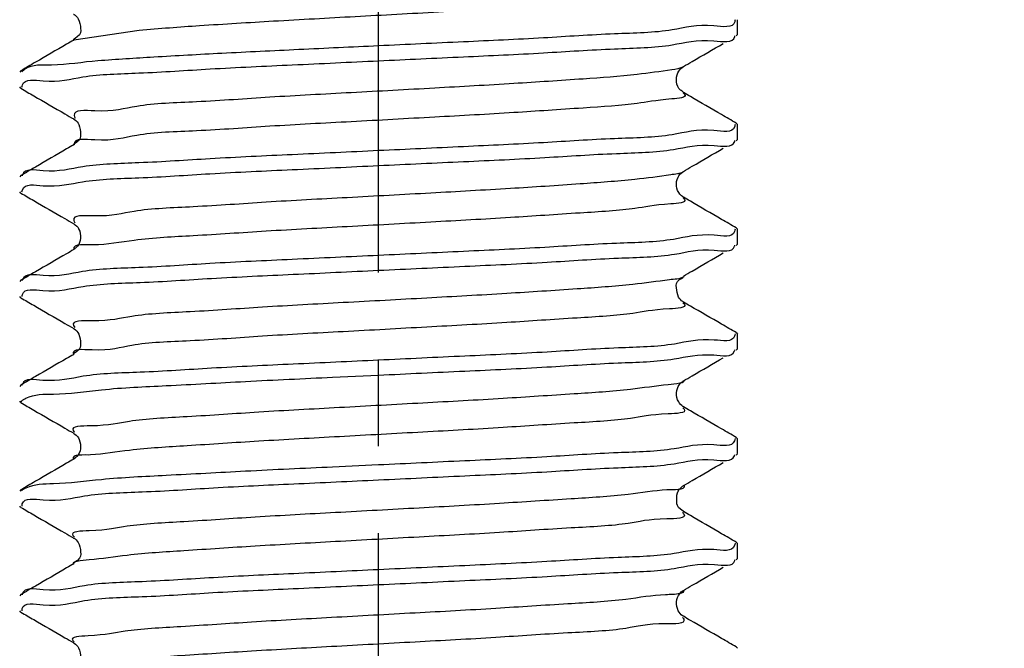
# Model space of a CAD drawing. Header units: millimetres. Extents: x 0 to 210, y 0 to 297.
# Tile 9 of 184: x 29 to 46, y 182 to 193. Entities that reach past the tile are written whole.
import ezdxf

# ---------------------------------------------------------------- set-up
doc = ezdxf.new("R2010")
doc.units = ezdxf.units.MM
doc.header["$LTSCALE"] = 19.36
doc.linetypes.add('CENTER', pattern=[0.6, 0.375, -0.075, 0.075, -0.075])
doc.layers.get('0').update_dxf_attribs({"linetype": 'CONTINUOUS'})
doc.layers.add('DEFAULT_1', color=7, linetype='CENTER')
doc.layers.add('ZEICHNUNGSBEMASSUNGEN', color=7, linetype='CONTINUOUS')
doc.styles.get("Standard").update_dxf_attribs({"font": 'ISOCP.SHX', "width": 0.6})
doc.dimstyles.new('DIMSTYLE_1', dxfattribs={"dimtxt": 2.5, "dimasz": 3.5, "dimexe": 0.18, "dimexo": 0.0625, "dimgap": 0.09, "dimtad": 1, "dimdsep": 46, "dimtxsty": 'Standard', "dimblk": '_FILLED', "dimblk1": '_FILLED', "dimblk2": '_FILLED', "dimcen": 0.09, "dimclrt": 7, "dimadec": 0, "dimazin": 0, "dimtp": 0.01, "dimtm": 0.01, "dimtfac": 1, "dimtofl": 0, "dimtmove": 0, "dimatfit": 3, "dimldrblk": '_FILLED', "dimfxl": 0, "dimtolj": 1, "dimarcsym": 0})
doc.dimstyles.new('DIMSTYLE_2', dxfattribs={"dimtxt": 2.5, "dimasz": 3.5, "dimexe": 0.18, "dimexo": 0.0625, "dimgap": 0.09, "dimtad": 1, "dimdec": 3, "dimdsep": 46, "dimtxsty": 'Standard', "dimblk": '_FILLED', "dimblk1": '_FILLED', "dimblk2": '_FILLED', "dimcen": 0.09, "dimclrt": 7, "dimadec": 0, "dimazin": 0, "dimtp": 0.001, "dimtm": 0.001, "dimtfac": 1, "dimtdec": 3, "dimtofl": 0, "dimtmove": 0, "dimatfit": 3, "dimldrblk": '_FILLED', "dimfxl": 0, "dimtolj": 1, "dimarcsym": 0})
doc.dimstyles.new('DIMSTYLE_3', dxfattribs={"dimtxt": 2.5, "dimasz": 3.5, "dimexe": 0.18, "dimexo": 0.0625, "dimgap": 0.09, "dimtad": 1, "dimdec": 3, "dimdsep": 46, "dimtxsty": 'Standard', "dimblk": '_FILLED', "dimblk1": '_FILLED', "dimblk2": '_FILLED', "dimcen": 0.09, "dimclrt": 7, "dimadec": 0, "dimazin": 0, "dimtp": 0.001, "dimtm": 0.001, "dimtfac": 1, "dimtdec": 3, "dimtofl": 0, "dimtmove": 0, "dimatfit": 3, "dimldrblk": '_FILLED', "dimfxl": 0, "dimtolj": 1, "dimarcsym": 0})
doc.dimstyles.new('DIMSTYLE_4', dxfattribs={"dimtxt": 2.5, "dimasz": 3.5, "dimexe": 0.18, "dimexo": 0.0625, "dimgap": 0.09, "dimtad": 1, "dimdsep": 46, "dimtxsty": 'Standard', "dimblk": '_FILLED', "dimblk1": '_FILLED', "dimblk2": '_FILLED', "dimcen": 0.09, "dimclrt": 7, "dimadec": 0, "dimazin": 0, "dimtp": 0.01, "dimtm": 0.01, "dimtfac": 1, "dimtofl": 0, "dimtmove": 0, "dimatfit": 3, "dimldrblk": '_FILLED', "dimfxl": 0, "dimtolj": 1, "dimarcsym": 0})
doc.dimstyles.new('DIMSTYLE_5', dxfattribs={"dimtxt": 2.5, "dimasz": 3.5, "dimexe": 0.18, "dimexo": 0.0625, "dimgap": 0.09, "dimtad": 1, "dimdsep": 46, "dimtxsty": 'Standard', "dimblk": '_FILLED', "dimblk1": '_FILLED', "dimblk2": '_FILLED', "dimcen": 0.09, "dimclrt": 7, "dimadec": 0, "dimazin": 0, "dimtp": 0.5, "dimtm": 0.5, "dimtfac": 1, "dimtofl": 0, "dimtmove": 0, "dimatfit": 3, "dimldrblk": '_FILLED', "dimfxl": 0, "dimtolj": 1, "dimarcsym": 0})
doc.dimstyles.new('DIMSTYLE_6', dxfattribs={"dimtxt": 2.5, "dimasz": 3.5, "dimexe": 0.18, "dimexo": 0.0625, "dimgap": 0.09, "dimtad": 1, "dimdec": 3, "dimdsep": 46, "dimtxsty": 'Standard', "dimblk": '_FILLED', "dimblk1": '_FILLED', "dimblk2": '_FILLED', "dimcen": 0.09, "dimclrt": 7, "dimadec": 0, "dimazin": 0, "dimtp": 0.001, "dimtm": 0.001, "dimtfac": 1, "dimtdec": 3, "dimtofl": 0, "dimtmove": 0, "dimatfit": 3, "dimldrblk": '_FILLED', "dimfxl": 0, "dimtolj": 1, "dimarcsym": 0})
doc.dimstyles.new('DIMSTYLE_7', dxfattribs={"dimtxt": 2.5, "dimasz": 3.5, "dimexe": 0.18, "dimexo": 0.0625, "dimgap": 0.09, "dimtad": 1, "dimdsep": 46, "dimtxsty": 'Standard', "dimblk": '_FILLED', "dimblk1": '_FILLED', "dimblk2": '_FILLED', "dimcen": 0.09, "dimclrt": 7, "dimadec": 0, "dimazin": 0, "dimtol": 1, "dimtp": 0.1, "dimtm": 0.1, "dimtfac": 1, "dimtofl": 0, "dimtmove": 0, "dimatfit": 3, "dimldrblk": '_FILLED', "dimfxl": 0, "dimtolj": 1, "dimarcsym": 0})

# ---------------------------------------------------------------- blocks, each defined once
blk = doc.blocks.new('_FILLED')
at = {"color": 0, "linetype": 'ByBlock'}
blk.add_solid([(0, 0), (-1, 0.1429), (-1, -0.1429)], dxfattribs=at)
blk = doc.blocks.new('*D')
at = {"color": 3}
for p, q in [((154.911, 251.839), (154.911, 274.499)), ((154.911, 274.499), (154.911, 251.589)), ((132.186, 251.839), (132.186, 271.429)), ((140.186, 251.839), (140.186, 271.429)), ((132.186, 270.429), (136.186, 270.429)), ((140.186, 270.429), (136.186, 270.429)), ((140.186, 251.839), (119.81, 251.839)), ((120.81, 251.839), (120.81, 244.839)), ((132.687, 251.839), (155.911, 251.839)), ((140.186, 251.839), (185.376, 251.839)), ((184.376, 251.839), (184.376, 196.839)), ((154.911, 243.839), (154.911, 251.589)), ((132.186, 251.339), (155.911, 251.339)), ((154.911, 251.339), (154.911, 243.839)), ((140.686, 247.839), (156.109, 247.839)), ((155.109, 247.839), (155.109, 242.839)), ((120.81, 237.839), (120.81, 244.839)), ((155.109, 237.839), (155.109, 242.839)), ((140.186, 237.839), (119.81, 237.839)), ((130.186, 237.839), (130.186, 201.939)), ((140.686, 237.839), (156.109, 237.839)), ((142.186, 237.839), (142.186, 201.939)), ((136.186, 202.939), (116.608, 202.939)), ((130.186, 202.939), (136.186, 202.939)), ((142.186, 202.939), (136.186, 202.939)), ((184.376, 141.839), (184.376, 196.839)), ((43.965, 141.839), (55.646, 141.839)), ((45.305, 141.839), (61.435, 141.839)), ((54.646, 141.839), (54.646, 135.839)), ((60.435, 141.839), (60.435, 81.839)), ((140.186, 141.839), (185.376, 141.839)), ((146.186, 131.571), (146.186, 138.185)), ((122.563, 128.839), (122.563, 136.339)), ((122.563, 136.339), (122.563, 128.589)), ((54.646, 129.839), (54.646, 135.839)), ((146.186, 131.571), (151.914, 134.878)), ((144.189, 129.916), (145.186, 129.839)), ((43.965, 129.839), (55.646, 129.839)), ((146.183, 129.762), (145.186, 129.839)), ((145.186, 129.839), (159.716, 128.712)), ((126.687, 128.839), (121.563, 128.839)), ((122.563, 120.839), (122.563, 128.589)), ((126.186, 128.339), (121.563, 128.339)), ((122.563, 128.339), (122.563, 120.839)), ((60.435, 21.839), (60.435, 81.839)), ((126.186, 21.839), (126.186, 49.881)), ((146.186, 21.839), (146.186, 49.881)), ((126.186, 48.881), (136.186, 48.881)), ((146.186, 48.881), (136.186, 48.881)), ((136.186, 48.881), (173.837, 48.881)), ((20.514, 32.339), (20.514, 41.533)), ((20.514, 41.533), (20.514, 32.089)), ((145.186, 31.839), (145.186, 34.12)), ((146.186, 31.839), (146.186, 34.12)), ((145.186, 33.12), (145.686, 33.12)), ((146.186, 33.12), (145.686, 33.12)), ((45.305, 32.339), (19.514, 32.339)), ((45.305, 32.339), (45.305, 7.967)), ((20.514, 24.339), (20.514, 32.089)), ((44.805, 31.839), (19.514, 31.839)), ((20.514, 31.839), (20.514, 24.339)), ((44.805, 31.839), (28.072, 15.105)), ((45.305, 31.839), (56.071, 31.839)), ((55.071, 31.839), (55.071, 26.839)), ((55.071, 21.839), (55.071, 26.839)), ((30.394, 24.449), (18.136, 13.272)), ((45.305, 21.839), (61.435, 21.839)), ((45.305, 21.839), (56.071, 21.839))]:
    blk.add_line(p, q, dxfattribs=at)
for centre, radius, start, end in [((146.186, 131.571), 5.613, 60, 90), ((146.186, 131.571), 5.613, 30, 60), ((45.305, 32.339), 23.372, 225.0011, 247.5005), ((45.305, 32.339), 23.372, 247.5005, 270)]:
    blk.add_arc(centre, radius, start, end, dxfattribs=at)
for points in [[(149.671, 136.587), (146.186, 137.185), (149.364, 135.635)], [(148.117, 136.355), (151.048, 134.378), (148.788, 137.097)], [(31.758, 13.909), (28.779, 15.812), (31.106, 13.151)], [(41.777, 8.73), (45.305, 8.967), (41.852, 9.728)]]:
    blk.add_solid(points, dxfattribs=at)
at = {"layer": 'ZEICHNUNGSBEMASSUNGEN', "color": 3}
for p, q in [((133.686, 247.839), (133.686, 258.637)), ((138.686, 247.839), (138.686, 258.637)), ((133.686, 257.637), (127.809, 257.637)), ((127.809, 257.637), (136.186, 257.637)), ((146.186, 257.637), (136.186, 257.637)), ((138.686, 257.637), (146.186, 257.637)), ((35.305, 251.839), (10.936, 251.839)), ((11.936, 251.839), (11.936, 136.839)), ((139.389, 249.361), (147.706, 239.608)), ((11.936, 21.839), (11.936, 136.839)), ((35.305, 21.839), (10.936, 21.839))]:
    blk.add_line(p, q, dxfattribs=at)
at = {"color": 3, "xscale": 3.5, "yscale": 3.5, "zscale": 3.5}
for p, rotation in [((132.186, 270.429), 180), ((154.911, 251.839), 270), ((120.81, 251.839), 90), ((184.376, 251.839), 90), ((154.911, 251.339), 90), ((155.109, 247.839), 90), ((120.81, 237.839), 270), ((155.109, 237.839), 270), ((130.186, 202.939), 180), ((184.376, 141.839), 270), ((54.646, 141.839), 90), ((60.435, 141.839), 90), ((54.646, 129.839), 270), ((122.563, 128.839), 270), ((146.183, 129.762), 355.5650429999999), ((144.189, 129.916), 175.565043), ((122.563, 128.339), 90), ((126.186, 48.881), 180), ((20.514, 32.339), 270), ((145.186, 33.12), 180), ((20.514, 31.839), 90), ((55.071, 31.839), 90), ((55.071, 21.839), 270), ((60.435, 21.839), 270), ((30.394, 24.449), 42.358682)]:
    blk.add_blockref('_FILLED', p, dxfattribs=dict(at, rotation=rotation))
for p in [(140.186, 270.429), (142.186, 202.939), (146.186, 48.881), (146.186, 33.12)]:
    blk.add_blockref('_FILLED', p, dxfattribs=at)
at = {"layer": 'ZEICHNUNGSBEMASSUNGEN', "color": 3, "xscale": 3.5, "yscale": 3.5, "zscale": 3.5}
blk.add_blockref('_FILLED', (133.686, 257.637), dxfattribs=at)
for p, rotation in [((138.686, 257.637), 180), ((11.936, 251.839), 90), ((139.389, 249.361), 130.458041), ((11.936, 21.839), 270)]:
    blk.add_blockref('_FILLED', p, dxfattribs=dict(at, rotation=rotation))
at = {"color": 7}
for s, rotation, width, p in [('x45%%176 ', 90, 0.72, (154.286, 265.499)), ('0,5', 90, 0.690476, (154.286, 260.321)), ('0,1', 90, 0.642857, (120.185, 244.264)), ('%%p', 90, 1.166667, (120.185, 241.347)), ('10', 90, 0.678571, (154.484, 240.574)), ('14', 90, 0.678571, (120.185, 237.954)), ('110', 90, 0.642857, (183.751, 182.43)), ('60%%d', -43.1822, 0.746032, (150.554, 140.313)), ('12', 90, 0.678571, (54.021, 133.486)), ('%%c', -4.435, 1.333333, (154.482, 129.745)), ('2', -4.435, 0.785714, (157.805, 129.487)), ('0,5', 90, 0.690476, (121.938, 126)), ('120', 90, 0.714286, (59.81, 61.983)), ('0,5', 90, 0.690476, (19.889, 36.355)), ('10', 90, 0.678571, (54.446, 24.831)), ('8', 42.3587, 0.785714, (19.166, 15.057)), ('45%%d', -22.4995, 0.722222, (35.294, 15.247)), ('R', 42.3587, 0.785714, (17.714, 13.734))]:
    blk.add_text(s, height=2.5, rotation=rotation, dxfattribs=dict(at, width=width)).set_placement(p)
for s, width, p in [('%%c', 1.333333, (133.41, 271.054)), ('8', 0.785714, (136.743, 271.054)), ('F8', 0.75, (138.707, 271.054)), ('M', 0.857143, (116.608, 203.564)), ('12', 0.678571, (118.751, 203.564)), ('%%c', 1.333333, (166.575, 49.506)), ('20', 0.785714, (169.909, 49.506)), ('1', 0.571429, (145.092, 33.745))]:
    blk.add_text(s, height=2.5, dxfattribs=dict(at, width=width)).set_placement(p)
at = {"layer": 'ZEICHNUNGSBEMASSUNGEN', "color": 7, "width": 0.714286}
blk.add_text('5', height=2.5, dxfattribs=at).set_placement((127.809, 258.262))
at = {"layer": 'ZEICHNUNGSBEMASSUNGEN', "color": 7}
for s, rotation, width, p in [('R', -49.542, 0.785714, (145.632, 243.003)), ('2', -49.542, 0.785714, (146.906, 241.509)), ('230', 90, 0.761905, (11.311, 61.218))]:
    blk.add_text(s, height=2.5, rotation=rotation, dxfattribs=dict(at, width=width)).set_placement(p)

msp = doc.modelspace()

# ---------------------------------------------------------------- linework, layer by layer
at = {"color": 7}
for p, q in [((41.3051, 192.2765), (41.3051, 192.5254)), ((41.2858, 192.2541), (41.3051, 192.2765)), ((29.3244, 191.6727), (29.3051, 191.6503)), ((29.3244, 191.3791), (29.3051, 191.4015)), ((41.2858, 190.7977), (41.3051, 190.7754)), ((41.3051, 190.5265), (41.3051, 190.7754)), ((41.2858, 190.5041), (41.3051, 190.5264)), ((29.3244, 189.9227), (29.3051, 189.9004)), ((29.3244, 189.6291), (29.3051, 189.6516)), ((41.2858, 189.0477), (41.3051, 189.0253)), ((41.3051, 188.7765), (41.3051, 189.0254)), ((30.2297, 188.6999), (30.2082, 188.6849)), ((41.2858, 188.7541), (41.3051, 188.7764)), ((29.3244, 188.1727), (29.3051, 188.1505)), ((29.3244, 187.8791), (29.3051, 187.9016)), ((41.2858, 187.2977), (41.3051, 187.2752)), ((41.3051, 187.0265), (41.3051, 187.2754)), ((41.2858, 187.0041), (41.3051, 187.0264)), ((34.5378, 186.5533), (35.3051, 186.589)), ((29.3244, 186.4227), (29.3051, 186.4005)), ((29.3244, 186.1291), (29.3051, 186.1516)), ((41.2858, 185.5477), (41.3051, 185.5253)), ((41.3051, 185.2765), (41.3051, 185.5254)), ((41.2858, 185.2541), (41.3051, 185.2764)), ((30.2373, 185.2062), (30.208, 185.1848)), ((35.3051, 185.0879), (34.5378, 185.0522)), ((40.3991, 184.7402), (40.4022, 184.7421)), ((29.3244, 184.6727), (29.3051, 184.6505)), ((29.3244, 184.3791), (29.3051, 184.4015)), ((41.2858, 183.7977), (41.3051, 183.7753)), ((41.3051, 183.5265), (41.3051, 183.7754)), ((41.2858, 183.5041), (41.3051, 183.5265)), ((29.3244, 182.9227), (29.3051, 182.9004)), ((29.3244, 182.6291), (29.3051, 182.6514)), ((41.2858, 182.0477), (41.3051, 182.0254))]:
    msp.add_line(p, q, dxfattribs=at)
at = {"color": 3}
for p, q in [((31.3021, 192.3459), (30.2077, 192.1846)), ((30.2077, 192.1846), (30.2077, 192.1846)), ((40.4025, 191.7422), (40.4024, 191.7422)), ((40.402, 191.3099), (40.4025, 191.3096)), ((30.2072, 190.8675), (30.2077, 190.8672)), ((30.2079, 190.4348), (30.2077, 190.4346)), ((40.4026, 189.9923), (40.4025, 189.9922)), ((40.4025, 189.5596), (40.4026, 189.5595)), ((30.2077, 189.1172), (30.2078, 189.1172)), ((30.2082, 188.6849), (30.2077, 188.6846)), ((40.4026, 188.2423), (40.4025, 188.2422)), ((40.4025, 187.8096), (40.403, 187.8093)), ((30.2071, 187.3676), (30.2077, 187.3672)), ((30.208, 186.9348), (30.2077, 186.9346)), ((40.4028, 186.4924), (40.4025, 186.4922)), ((40.4025, 186.0596), (40.403, 186.0593)), ((30.2075, 185.6173), (30.2077, 185.6172)), ((30.208, 185.1848), (30.2077, 185.1846)), ((40.4025, 184.7422), (40.4022, 184.7421)), ((40.4023, 184.3097), (40.4025, 184.3096)), ((30.2074, 183.8674), (30.2077, 183.8672)), ((30.2077, 183.4346), (30.2076, 183.4346)), ((40.4027, 182.9923), (40.4025, 182.9922)), ((40.4025, 182.5596), (40.4028, 182.5594)), ((30.2071, 182.1176), (30.2077, 182.1172))]:
    msp.add_line(p, q, dxfattribs=at)
for points, start_tangent, end_tangent in [([(40.4008, 193.0564), (40.425, 193.0321), (40.2279, 192.9559), (39.6642, 192.8796), (38.7758, 192.8034), (37.629, 192.7272), (36.3091, 192.6509), (34.9145, 192.5747), (33.5489, 192.4984), (32.3142, 192.4222), (31.3021, 192.3459)], (6.8328436, -3.7325659), (-9.1846139, -0.8013454)), ([(40.4041, 191.7391), (40.2092, 191.6873), (39.629, 191.611), (38.7267, 191.5348), (37.5697, 191.4585), (36.244, 191.3823), (34.8483, 191.306), (33.4867, 191.2298), (32.2605, 191.1535), (31.2611, 191.0773), (30.5627, 191.0011), (30.2176, 190.9248), (30.2322, 190.88)], (-6.9742347, -3.7856361), (4.84377, -9.7290314)), ([(40.3988, 191.3031), (40.4243, 191.2785), (40.2092, 191.2023), (39.629, 191.126), (38.7267, 191.0498), (37.5697, 190.9735), (36.244, 190.8973), (34.8483, 190.8211), (33.4867, 190.7448), (32.2605, 190.6686), (31.2611, 190.5923), (30.5627, 190.5161), (30.2176, 190.4398), (30.218, 190.4363)], (7.8644535, -4.4964031), (1.3410982, -8.8075216)), ([(40.1898, 189.9336), (39.5931, 189.8574), (38.6771, 189.7812), (37.5099, 189.7049), (36.1786, 189.6287), (34.7823, 189.5524), (33.4248, 189.4762), (32.2074, 189.3999), (31.2207, 189.3237), (30.5381, 189.2474), (30.2105, 189.1712), (30.23, 189.1328)], (-13.7287261, -2.2246386), (6.0722312, -8.681352)), ([(40.4064, 189.9855), (40.1898, 189.9336)], (-0.1138305, -0.0664062), (-0.2505158, -0.0405942)), ([(40.3967, 189.5499), (40.4227, 189.5249), (40.1898, 189.4487), (39.5931, 189.3724), (38.6771, 189.2962), (37.5099, 189.2199), (36.1786, 189.1437), (34.7823, 189.0674), (33.4248, 188.9912), (32.2074, 188.915), (31.2207, 188.8387), (30.5381, 188.7625)], (7.7159299, -4.7391755), (-13.883178, -0.114906)), ([(30.5381, 188.7625), (30.2107, 188.6856)], (-0.4691525, -0.003883), (0.0672291, -0.2525282)), ([(40.1695, 188.18), (39.5564, 188.1038), (38.6268, 188.0275), (37.4498, 187.9513), (36.1131, 187.8751), (34.7163, 187.7988), (33.3632, 187.7226), (32.1548, 187.6463), (31.181, 187.5701), (30.5143, 187.4938), (30.2044, 187.4176), (30.2262, 187.3846)], (-13.9208364, -1.8661916), (6.8689437, -7.7123438)), ([(40.4093, 188.2325), (40.1695, 188.18)], (-0.1077936, -0.0751977), (-0.2834656, -0.0380007)), ([(40.3946, 187.7969), (40.4202, 187.7713), (40.1695, 187.6951), (39.5564, 187.6188), (38.6268, 187.5426), (37.4498, 187.4663), (36.1131, 187.3901), (34.7163, 187.3138), (33.3632, 187.2376), (32.1548, 187.1613), (31.181, 187.0851), (30.5143, 187.0089), (30.2041, 186.9335)], (7.9732481, -5.3948022), (2.2954573, -6.7389736)), ([(40.3414, 186.4526), (40.1483, 186.4264), (39.5191, 186.3502), (38.576, 186.2739), (37.3894, 186.1977), (36.0475, 186.1214), (34.6504, 186.0452)], (-6.4262995, -1.4049581), (-5.6453599, -0.3096422)), ([(40.4142, 186.4829), (40.3414, 186.4526)], (-0.0306351, -0.0383166), (-0.1070214, -0.0233977)), ([(34.6504, 186.0452), (33.302, 185.969), (32.1027, 185.8927), (31.142, 185.8165), (30.4913, 185.7402), (30.199, 185.664), (30.223, 185.6341)], (-4.512996, -0.2475332), (3.3324634, -3.074518)), ([(40.3918, 186.0445), (40.4169, 186.0177), (40.1483, 185.9414), (39.5191, 185.8652), (38.576, 185.789), (37.3894, 185.7127), (36.0475, 185.6365), (34.6504, 185.5602)], (4.4743844, -3.3995518), (-5.8315285, -0.3198533)), ([(34.6504, 185.5602), (33.302, 185.484), (32.1027, 185.4077), (31.142, 185.3315), (30.4913, 185.2552)], (-4.16487, -0.2284388), (-5.8916143, -0.4056319)), ([(30.4913, 185.2552), (30.1981, 185.1815)], (-0.4205764, -0.0289563), (0.0573203, -0.1694971)), ([(40.414, 184.7456), (40.1264, 184.6728)], (0.0470447, -0.1572378), (-0.4092985, -0.032099)), ([(40.1264, 184.6728), (39.481, 184.5966), (38.5247, 184.5203), (37.3286, 184.4441), (35.9818, 184.3678), (34.5846, 184.2916), (33.241, 184.2153), (32.0512, 184.1391), (31.1037, 184.0629), (30.4691, 183.9866), (30.1946, 183.9104), (30.2196, 183.8828)], (-14.1358468, -1.108597), (7.6409845, -6.0559041)), ([(40.3882, 184.2932), (40.4127, 184.2641), (40.1264, 184.1878), (39.481, 184.1116), (38.5247, 184.0353), (37.3286, 183.9591), (35.9818, 183.8829), (34.5846, 183.8066), (33.241, 183.7304), (32.0512, 183.6541), (31.1037, 183.5779), (30.4691, 183.5016), (30.2682, 183.4761)], (7.6257374, -6.6513174), (-11.4367876, -2.47385)), ([(30.2682, 183.4761), (30.1929, 183.4373)], (-0.1274929, -0.0275775), (-0.0096502, -0.0522181)), ([(40.3467, 182.9403), (40.1036, 182.9192), (39.4423, 182.843), (38.4728, 182.7667), (37.2674, 182.6905), (35.9159, 182.6142), (34.5189, 182.538), (33.1804, 182.4617), (32.0002, 182.3855), (31.0661, 182.3092), (30.4477, 182.233), (30.191, 182.1568), (30.2164, 182.1309)], (-10.4238971, -2.4029182), (7.8544711, -5.5126432)), ([(40.4081, 182.9942), (40.3467, 182.9403)], (0.028941, -0.0818115), (-0.1340735, -0.0309066)), ([(40.385, 182.5424), (40.4077, 182.5105), (40.1036, 182.4342), (39.4423, 182.358), (38.4728, 182.2817), (37.2674, 182.2055), (35.9159, 182.1292), (34.5189, 182.053), (33.1804, 181.9768), (32.0002, 181.9005), (31.0661, 181.8243), (30.4477, 181.748), (30.2701, 181.7209)], (7.1780716, -7.501167), (-11.7894539, -2.6549809))]:
    msp.add_spline(points, degree=3, dxfattribs=dict(at, start_tangent=start_tangent, end_tangent=end_tangent))
at = {"color": 7}
for points, start_tangent, end_tangent in [([(30.2071, 192.6173), (30.213, 192.614), (30.2849, 192.5387), (30.324, 192.3784), (30.2682, 192.2391), (30.2072, 192.1843), (30.2077, 192.1843)], (0.5267288, -0.2929178), (0.2561921, 0.0059872)), ([(41.2621, 192.492), (40.9092, 192.4236), (40.2158, 192.3549), (39.2515, 192.2878), (38.0629, 192.2209), (36.7238, 192.1544), (35.3051, 192.0879)], (-1.3516751, -5.5342983), (-5.9680142, -0.2770364)), ([(41.2658, 192.5253), (41.2621, 192.492)], (0.0001071, -0.0344578), (-0.0075188, -0.0307849)), ([(30.2077, 192.1846), (30.0904, 192.1166), (29.5692, 191.8145), (29.3244, 191.6727)], (-0.8831333, -0.5121351), (-0.883399, -0.5116766)), ([(35.3051, 191.839), (36.7235, 191.9055), (38.0627, 191.972), (39.2514, 192.0389), (40.2156, 192.106), (40.909, 192.1747), (41.262, 192.2431)], (5.9679176, 0.2770319), (1.3607392, 5.5339244)), ([(40.4025, 191.7422), (40.5492, 191.8273), (41.0703, 192.1293)], (0.6677137, 0.3872119), (0.667874, 0.3869355)), ([(41.262, 192.2431), (41.2646, 192.2569)], (0.0032456, 0.0131994), (0.0018443, 0.0142567)), ([(35.3051, 192.0879), (33.9713, 192.0254), (32.6837, 191.9619), (31.5473, 191.8994), (30.6141, 191.8379)], (-4.6927062, -0.2178363), (-4.6847932, -0.3487932)), ([(29.3504, 191.4357), (29.698, 191.5028), (30.3614, 191.5693), (31.2982, 191.6353), (32.4876, 191.7028), (33.8634, 191.7714), (35.3051, 191.839)], (1.8293567, 5.5099341), (5.9655112, 0.2769202)), ([(30.6141, 191.8379), (29.8351, 191.7683), (29.393, 191.6981)], (-1.2263357, -0.0913034), (-1.163889, -0.7958578)), ([(29.393, 191.6981), (29.3419, 191.656)], (-0.0563384, -0.0385237), (-0.0412505, -0.0430489)), ([(40.4031, 191.311), (40.3541, 191.3497), (40.288, 191.4881), (40.3116, 191.6388), (40.3813, 191.7277), (40.4032, 191.7409)], (-0.1771831, 0.1939163), (0.4970258, 0.2993542)), ([(29.3244, 191.3791), (29.5399, 191.2543)], (0.215484, -0.1248113), (0.2154709, -0.1248339)), ([(29.3436, 191.3992), (29.3504, 191.4357)], (0.0022637, 0.0377228), (0.0111863, 0.0336925)), ([(41.041, 190.9395), (40.5198, 191.2416), (40.4025, 191.3096)], (-0.6385281, 0.3699468), (-0.6383806, 0.3702013)), ([(29.5399, 191.2543), (30.061, 190.9523), (30.2077, 190.8672)], (0.667874, -0.3869355), (0.6677137, -0.3872119)), ([(30.2068, 190.8668), (30.2203, 190.8591), (30.2941, 190.7726), (30.3224, 190.6146), (30.2619, 190.4814), (30.2052, 190.4332), (30.2082, 190.4334)], (0.5328875, -0.3028406), (0.3243123, 0.0493302)), ([(41.2858, 190.7977), (41.041, 190.9395)], (-0.2448263, 0.1418067), (-0.2448092, 0.1418362)), ([(41.2613, 190.7392), (40.909, 190.6736), (40.2156, 190.6049), (39.2514, 190.5378), (38.0627, 190.4709), (36.7235, 190.4043), (35.3051, 190.3379)], (-1.4837228, -5.4125882), (-5.9649069, -0.2768921)), ([(41.2658, 190.7753), (41.2613, 190.7392)], (0.0000699, -0.0376651), (-0.0090262, -0.0329274)), ([(35.3051, 190.089), (36.7282, 190.1557), (38.0885, 190.2233), (39.2821, 190.2908), (40.2372, 190.3577), (40.916, 190.4256), (41.2606, 190.4926)], (5.9664535, 0.2769639), (1.6474519, 5.5122157)), ([(41.2606, 190.4926), (41.2642, 190.5078)], (0.0043443, 0.0145355), (0.0026821, 0.0158157)), ([(30.2077, 190.4346), (30.0904, 190.3666), (29.5692, 190.0645), (29.3244, 189.9227)], (-0.8831333, -0.5121351), (-0.883399, -0.5116766)), ([(35.3051, 190.3379), (33.8634, 190.2703), (32.4876, 190.2017), (31.2982, 190.1342), (30.3614, 190.0682), (29.698, 190.0017), (29.3504, 189.9346)], (-5.9655112, -0.2769202), (-1.8293567, -5.5099341)), ([(40.4025, 189.9922), (40.5492, 190.0773), (41.0703, 190.3793)], (0.6677137, 0.3872119), (0.667874, 0.3869355)), ([(29.3514, 189.6861), (29.6956, 189.7525), (30.3569, 189.8189), (31.2963, 189.8852), (32.4863, 189.9528), (33.8627, 190.0214), (35.3051, 190.089)], (1.9980431, 5.4840086), (5.9644493, 0.2768709)), ([(40.4027, 189.5596), (40.4012, 189.5604), (40.3451, 189.6103), (40.2869, 189.7461), (40.3143, 189.8942), (40.3849, 189.9804), (40.4032, 189.9912)], (-0.5448029, 0.2974225), (0.5295894, 0.3098327)), ([(29.3504, 189.9346), (29.3462, 189.9184)], (-0.005121, -0.0154243), (-0.0033113, -0.0168272)), ([(29.3434, 189.6484), (29.3514, 189.6861)], (0.0031996, 0.0388728), (0.012636, 0.0346819)), ([(29.3244, 189.6291), (29.5399, 189.5043)], (0.215484, -0.1248113), (0.2154709, -0.1248339)), ([(29.5399, 189.5043), (30.061, 189.2023), (30.2077, 189.1172)], (0.667874, -0.3869355), (0.6677137, -0.3872119)), ([(41.041, 189.1895), (40.5198, 189.4916), (40.4025, 189.5596)], (-0.6385281, 0.3699468), (-0.6383806, 0.3702013)), ([(41.2858, 189.0477), (41.041, 189.1895)], (-0.2448263, 0.1418067), (-0.2448092, 0.1418362)), ([(30.2086, 189.1177), (30.235, 189.0976), (30.308, 188.992), (30.3166, 188.8366), (30.2494, 188.7177), (30.2281, 188.7022)], (0.0865338, -0.1375412), (-0.5303055, -0.3699888)), ([(41.2662, 189.0266), (41.2599, 188.989)], (-0.0013836, -0.0392769), (-0.0111411, -0.0342991)), ([(41.2599, 188.989), (40.916, 188.9245), (40.2372, 188.8566), (39.2821, 188.7897), (38.0885, 188.7222), (36.7282, 188.6546), (35.3051, 188.5879)], (-1.7541136, -5.4002624), (-5.9637255, -0.2768373)), ([(30.2077, 188.6846), (30.0904, 188.6166)], (-0.1172827, -0.0680131), (-0.1172884, -0.0680032)), ([(35.3051, 188.339), (36.7483, 188.4066), (38.125, 188.4753), (39.3152, 188.5429), (40.2562, 188.6093), (40.919, 188.676), (41.2599, 188.7423)], (5.965707, 0.2769293), (1.7995918, 5.4977916)), ([(41.2599, 188.7423), (41.264, 188.7583)], (0.0049855, 0.0152308), (0.0031806, 0.0166332)), ([(30.0904, 188.6166), (29.5692, 188.3145), (29.3244, 188.1727)], (-0.7658878, -0.4440577), (-0.766081, -0.4437244)), ([(35.3051, 188.5879), (33.8627, 188.5202), (32.4863, 188.4517), (31.2963, 188.3841), (30.3569, 188.3178), (29.6956, 188.2514), (29.3514, 188.185)], (-5.9644493, -0.2768709), (-1.9980431, -5.4840086)), ([(40.4025, 188.2422), (40.5492, 188.3273), (41.0703, 188.6293)], (0.6677137, 0.3872119), (0.667874, 0.3869355)), ([(29.3514, 188.185), (29.3465, 188.1678)], (-0.0059383, -0.0162987), (-0.0039429, -0.0178577)), ([(29.35, 187.9356), (29.6928, 188.0022), (30.3667, 188.0697), (31.3177, 188.1365), (32.5115, 188.2041), (33.8783, 188.2721), (35.3051, 188.339)], (1.7258031, 5.5048164), (5.9660048, 0.2769431)), ([(40.4033, 187.8099), (40.392, 187.8163), (40.3224, 187.8928), (40.286, 188.0475), (40.3402, 188.1854), (40.4025, 188.2415)], (-0.5442111, 0.3031726), (-0.2087492, 0.0274869)), ([(29.3244, 187.8791), (29.5399, 187.7543)], (0.215484, -0.1248113), (0.2154709, -0.1248339)), ([(29.3439, 187.8998), (29.35, 187.9356)], (0.0016747, 0.0369824), (0.010325, 0.0329337)), ([(29.5399, 187.7543), (30.061, 187.4523), (30.2077, 187.3672)], (0.667874, -0.3869355), (0.6677137, -0.3872119)), ([(41.041, 187.4395), (40.5198, 187.7416), (40.4025, 187.8096)], (-0.6385281, 0.3699468), (-0.6383806, 0.3702013)), ([(30.2068, 187.3671), (30.2171, 187.3613), (30.2932, 187.2743), (30.3222, 187.1135), (30.2616, 186.9811), (30.2052, 186.9332), (30.2082, 186.9334)], (0.5226928, -0.2944623), (0.327698, 0.0510757)), ([(41.2858, 187.2977), (41.041, 187.4395)], (-0.2448263, 0.1418067), (-0.2448092, 0.1418362)), ([(41.2591, 187.2388), (40.919, 187.1749), (40.2562, 187.1082), (39.3152, 187.0417), (38.125, 186.9741), (36.7483, 186.9055), (35.3051, 186.8379)], (-1.898152, -5.3907493), (-5.9631191, -0.2768091)), ([(41.2665, 187.2774), (41.2591, 187.2388)], (-0.0021933, -0.0401101), (-0.0123339, -0.0350283)), ([(30.2077, 186.9346), (30.0904, 186.8666), (29.5692, 186.5645), (29.3244, 186.4227)], (-0.8831333, -0.5121351), (-0.883399, -0.5116766)), ([(35.3051, 186.589), (36.7464, 186.6565), (38.1211, 186.725), (39.3094, 186.7925), (40.2468, 186.8585), (40.909, 186.9247), (41.2579, 186.9915)], (5.9635748, 0.2768303), (2.1269272, 5.4759753)), ([(40.4025, 186.4922), (40.5492, 186.5773), (41.0703, 186.8793)], (0.6677137, 0.3872119), (0.667874, 0.3869355)), ([(41.2579, 186.9915), (41.2635, 187.0095)], (0.006615, 0.017031), (0.0044956, 0.0186858)), ([(35.3051, 186.8379), (33.8783, 186.771), (32.5115, 186.703), (31.3177, 186.6354), (30.3667, 186.5686), (29.6928, 186.501), (29.35, 186.4345)], (-5.9660048, -0.2769431), (-1.7258031, -5.5048164)), ([(29.8679, 186.2731), (30.6715, 186.3432), (31.7547, 186.4126), (33.0801, 186.4832), (34.5378, 186.5533)], (4.5326419, -0.0093837), (4.6736179, 0.2187461)), ([(29.35, 186.4345), (29.3461, 186.4188)], (-0.004678, -0.0149215), (-0.0029375, -0.0162681)), ([(40.4032, 186.0596), (40.3958, 186.0638), (40.3243, 186.1397), (40.2858, 186.2947), (40.3378, 186.4322), (40.397, 186.4889), (40.403, 186.4922)], (-0.5293187, 0.2932227), (0.5651309, 0.305098)), ([(29.3708, 186.1816), (29.4095, 186.2035), (29.8679, 186.2731)], (0.4941642, 0.3075397), (0.4854648, -0.001005)), ([(29.3199, 186.1405), (29.3519, 186.1691)], (0.0199602, 0.0266887), (0.04174, 0.0295942)), ([(29.3244, 186.1291), (29.5399, 186.0043)], (0.215484, -0.1248113), (0.2154709, -0.1248339)), ([(29.3519, 186.1691), (29.3708, 186.1816)], (0.0177043, 0.0125526), (0.0199091, 0.0123903)), ([(41.041, 185.6895), (40.5198, 185.9916), (40.4025, 186.0596)], (-0.6385281, 0.3699468), (-0.6383806, 0.3702013)), ([(29.5399, 186.0043), (30.061, 185.7023), (30.2077, 185.6172)], (0.667874, -0.3869355), (0.6677137, -0.3872119)), ([(30.2068, 185.616), (30.2282, 185.6032), (30.2992, 185.5126), (30.3215, 185.3594), (30.2593, 185.2284), (30.2349, 185.2094)], (0.4770268, -0.2854612), (-0.5224625, -0.3873283)), ([(41.2858, 185.5477), (41.041, 185.6895)], (-0.2448263, 0.1418067), (-0.2448092, 0.1418362)), ([(41.2579, 185.4904), (40.909, 185.4236), (40.2468, 185.3574), (39.3094, 185.2914), (38.1211, 185.2239), (36.7464, 185.1554), (35.3051, 185.0879)], (-2.1269272, -5.4759753), (-5.9635748, -0.2768303)), ([(41.267, 185.5291), (41.2579, 185.4904)], (-0.0040082, -0.0398253), (-0.0138401, -0.0356326)), ([(35.3051, 184.839), (36.7466, 184.9066), (38.1214, 184.9751), (39.3098, 185.0425), (40.2471, 185.1085), (40.9094, 185.1748), (41.2581, 185.2416)], (5.9637873, 0.2768402), (2.094117, 5.4805318)), ([(41.2581, 185.2416), (41.2635, 185.2594)], (0.0064401, 0.0168545), (0.0043561, 0.018481)), ([(30.0904, 185.1166), (29.5692, 184.8145), (29.3244, 184.6727)], (-0.7658878, -0.4440577), (-0.766081, -0.4437244)), ([(34.5378, 185.0522), (33.0801, 184.9821), (31.7547, 184.9115), (30.6715, 184.8421), (29.8679, 184.772), (29.4095, 184.7024), (29.3374, 184.657)], (-5.2121341, -0.2439511), (-3.8542162, -3.1936835)), ([(30.2077, 185.1846), (30.0904, 185.1166)], (-0.1172827, -0.0680131), (-0.1172884, -0.0680032)), ([(40.4025, 184.7422), (40.5492, 184.8273), (41.0703, 185.1293)], (0.6677137, 0.3872119), (0.667874, 0.3869355)), ([(29.3492, 184.4377), (29.6995, 184.503), (30.3896, 184.5716), (31.3516, 184.6386), (32.5429, 184.7057), (33.8863, 184.7725), (35.3051, 184.839)], (1.5669796, 5.4101852), (5.9645956, 0.2768777)), ([(40.4017, 184.3077), (40.408, 184.3063), (40.3562, 184.3475), (40.2916, 184.4695), (40.304, 184.6216), (40.3756, 184.7229), (40.4002, 184.7384)], (0.4470128, -0.1316917), (0.5719757, 0.3542701)), ([(29.3442, 184.4011), (29.3492, 184.4377)], (0.000371, 0.0381845), (0.0096653, 0.0333705)), ([(29.3244, 184.3791), (29.5399, 184.2543)], (0.215484, -0.1248113), (0.2154709, -0.1248339)), ([(29.5399, 184.2543), (30.061, 183.9523), (30.2077, 183.8672)], (0.667874, -0.3869355), (0.6677137, -0.3872119)), ([(41.041, 183.9395), (40.5198, 184.2416), (40.4025, 184.3096)], (-0.6385281, 0.3699468), (-0.6383806, 0.3702013)), ([(41.2858, 183.7977), (41.041, 183.9395)], (-0.2448263, 0.1418067), (-0.2448092, 0.1418362)), ([(30.2073, 183.8674), (30.2103, 183.8657), (30.2811, 183.7948), (30.3246, 183.6364), (30.2717, 183.4938), (30.2076, 183.4351)], (0.5097041, -0.2934817), (0.2103063, -0.0238892)), ([(41.2581, 183.7405), (40.9094, 183.6736), (40.2471, 183.6074), (39.3098, 183.5414), (38.1214, 183.474), (36.7466, 183.4054), (35.3051, 183.3379)], (-2.094117, -5.4805318), (-5.9637873, -0.2768402)), ([(41.267, 183.779), (41.2581, 183.7405)], (-0.003808, -0.0395993), (-0.0135349, -0.0354222)), ([(30.2077, 183.4346), (30.0904, 183.3666), (29.5692, 183.0645), (29.3244, 182.9227)], (-0.8831333, -0.5121351), (-0.883399, -0.5116766)), ([(35.3051, 183.089), (36.748, 183.1566), (38.1239, 183.2252), (39.3125, 183.2927), (40.2498, 183.3588), (40.9204, 183.4262), (41.2639, 183.4938)], (5.9698468, 0.2771214), (1.164763, 5.5225015)), ([(41.2639, 183.4938), (41.2658, 183.5062)], (0.0025038, 0.0118711), (0.0012947, 0.0127701)), ([(35.3051, 183.3379), (33.8863, 183.2714), (32.5429, 183.2046), (31.3516, 183.1375), (30.3896, 183.0705), (29.6995, 183.0019), (29.3485, 182.9339)], (-5.9675684, -0.2770157), (-1.4472954, -5.5305324)), ([(40.4025, 182.9922), (40.5492, 183.0773), (41.0703, 183.3793)], (0.6677137, 0.3872119), (0.667874, 0.3869355)), ([(29.3474, 182.6875), (29.6978, 182.7528), (30.3905, 182.8216), (31.3546, 182.8888), (32.5371, 182.9554), (33.8793, 183.0222), (35.3051, 183.089)], (1.3321643, 5.3959285), (5.9659418, 0.2769402)), ([(29.3485, 182.9339), (29.3456, 182.9197)], (-0.003551, -0.0135696), (-0.0020835, -0.0146847)), ([(40.4033, 182.5604), (40.3867, 182.5701), (40.3171, 182.6523), (40.2866, 182.8027), (40.3404, 182.9356), (40.4002, 182.9909), (40.4027, 182.9923)], (-0.5385253, 0.3108327), (0.513022, 0.2913358)), ([(29.3244, 182.6291), (29.5399, 182.5043)], (0.215484, -0.1248113), (0.2154709, -0.1248339)), ([(29.344, 182.6525), (29.3474, 182.6875)], (-0.0009903, 0.0366709), (0.0078933, 0.0319716)), ([(29.5399, 182.5043), (30.061, 182.2023), (30.2077, 182.1172)], (0.667874, -0.3869355), (0.6677137, -0.3872119)), ([(41.041, 182.1895), (40.5198, 182.4916), (40.4025, 182.5596)], (-0.6385281, 0.3699468), (-0.6383806, 0.3702013)), ([(30.2069, 182.1173), (30.2149, 182.1128), (30.2895, 182.0311), (30.3228, 181.8678), (30.2622, 181.7318), (30.2086, 181.6852), (30.2076, 181.6846)], (0.5172782, -0.2895325), (-0.5492537, -0.2995643)), ([(41.2858, 182.0477), (41.041, 182.1895)], (-0.2448263, 0.1418067), (-0.2448092, 0.1418362))]:
    msp.add_spline(points, degree=3, dxfattribs=dict(at, start_tangent=start_tangent, end_tangent=end_tangent))
at = {"layer": 'DEFAULT_1', "color": 2, "linetype": 'CENTER'}
msp.add_line((35.3051, 141.839), (35.3051, 256.839), dxfattribs=at)

# ---------------------------------------------------------------- dimensions: what is measured, and where the dimension line sits
at = {"color": 3}
for base, p1, p2, angle, dimstyle, middle in [((60.4349, 141.839), (45.3051, 21.839), (45.3051, 141.839), 90, 'DIMSTYLE_1', (58.5599, 64.662)), ((145.1864, 33.1205), (146.1864, 31.839), (145.1864, 31.839), 180, 'DIMSTYLE_1', (145.8064, 34.9955)), ((55.0711, 31.839), (45.3051, 21.839), (45.3051, 31.839), 90, 'DIMSTYLE_1', (53.1961, 26.5276)), ((54.646, 129.839), (43.9653, 141.839), (43.9653, 129.839), 270, 'DIMSTYLE_3', (52.771, 135.182)), ((122.5628, 128.3386), (126.6868, 128.839), (126.1864, 128.3386), 270, 'DIMSTYLE_3', (120.6878, 128.5888)), ((20.5139, 32.3394), (44.8047, 31.839), (45.3051, 32.3394), 90, 'DIMSTYLE_3', (18.6389, 38.9438)), ((184.3764, 251.839), (140.1864, 141.839), (140.1864, 251.839), 90, 'DIMSTYLE_1', (182.5014, 184.8402)), ((120.8096, 251.839), (140.1864, 237.839), (140.1864, 251.839), 90, 'DIMSTYLE_7', (118.9346, 243.5198)), ((155.1085, 247.839), (140.6864, 237.839), (140.6864, 247.839), 90, 'DIMSTYLE_1', (153.2335, 242.2701))]:
    dim = msp.add_linear_dim(base=base, p1=p1, p2=p2, angle=angle, dimstyle=dimstyle, dxfattribs=at)
    dim.commit()
    dim.dimension.update_dxf_attribs({"geometry": '*D', "text_midpoint": middle, "dimtype": 160})
for base, p1, p2, text, middle in [((140.1864, 270.4288), (132.1864, 251.839), (140.1864, 251.839), '%%c<>F8', (137.9334, 272.3038)), ((142.1864, 202.9393), (130.1864, 237.839), (142.1864, 237.839), 'M<>', (119.3758, 204.8143)), ((146.1864, 48.8815), (126.1864, 21.839), (146.1864, 21.839), '%%c<>', (170.2064, 50.7565))]:
    dim = msp.add_linear_dim(base=base, p1=p1, p2=p2, text=text, dimstyle='DIMSTYLE_1', dxfattribs=at)
    dim.commit()
    dim.dimension.update_dxf_attribs({"geometry": '*D', "text_midpoint": middle, "dimtype": 160})
dim = msp.add_radius_dim(center=(36.3051, 29.839), mpoint=(30.3936, 24.4488), dimstyle='DIMSTYLE_2', dxfattribs=at)
dim.commit()
dim.dimension.update_dxf_attribs({"geometry": '*D', "text_midpoint": (18.3237, 15.9809), "dimtype": 164})
dim = msp.add_diameter_dim_2p(p1=(146.1834, 129.7617), p2=(144.1894, 129.9163), dimstyle='DIMSTYLE_4', dxfattribs=at)
dim.commit()
dim.dimension.update_dxf_attribs({"geometry": '*D', "text_midpoint": (157.2197, 130.7863), "dimtype": 163})
for base, line1, line2, dimstyle, middle in [((148.9932, 136.4325), ((146.1864, 131.571), (146.1864, 138.1845)), ((151.9139, 134.8778), (146.1864, 131.571)), 'DIMSTYLE_5', (153.4495, 139.3102)), ((36.3611, 10.7462), ((45.3051, 32.3394), (45.3051, 7.9671)), ((28.0717, 15.1053), (44.8047, 31.839)), 'DIMSTYLE_6', (38.2745, 15.3656))]:
    dim = msp.add_angular_dim_2l(base=base, line1=line1, line2=line2, dimstyle=dimstyle, dxfattribs=at)
    dim.commit()
    dim.dimension.update_dxf_attribs({"geometry": '*D', "text_midpoint": middle, "dimtype": 162})
dim = msp.add_linear_dim(base=(154.911, 251.3387), p1=(132.6867, 251.839), p2=(132.1864, 251.3387), angle=270, text='<>x45° ', dimstyle='DIMSTYLE_3', dxfattribs=at)
dim.commit()
dim.dimension.update_dxf_attribs({"geometry": '*D', "text_midpoint": (153.036, 267.4101), "dimtype": 160})
at = {"layer": 'ZEICHNUNGSBEMASSUNGEN', "color": 3}
for base, p1, p2, angle, middle in [((11.9357, 21.839), (35.3051, 251.8389), (35.3051, 21.839), 270, (10.0607, 64.0751)), ((133.6864, 257.6372), (138.6864, 247.839), (133.6864, 247.839), 180, (128.7019, 259.5122))]:
    dim = msp.add_linear_dim(base=base, p1=p1, p2=p2, angle=angle, dimstyle='DIMSTYLE_3', dxfattribs=at)
    dim.commit()
    dim.dimension.update_dxf_attribs({"geometry": '*D', "text_midpoint": middle, "dimtype": 160})
dim = msp.add_radius_dim(center=(140.6864, 247.839), mpoint=(139.3887, 249.3607), dimstyle='DIMSTYLE_2', dxfattribs=at)
dim.commit()
dim.dimension.update_dxf_attribs({"geometry": '*D', "text_midpoint": (147.8576, 242.3197), "dimtype": 164})

doc.saveas('drawing.dxf')
